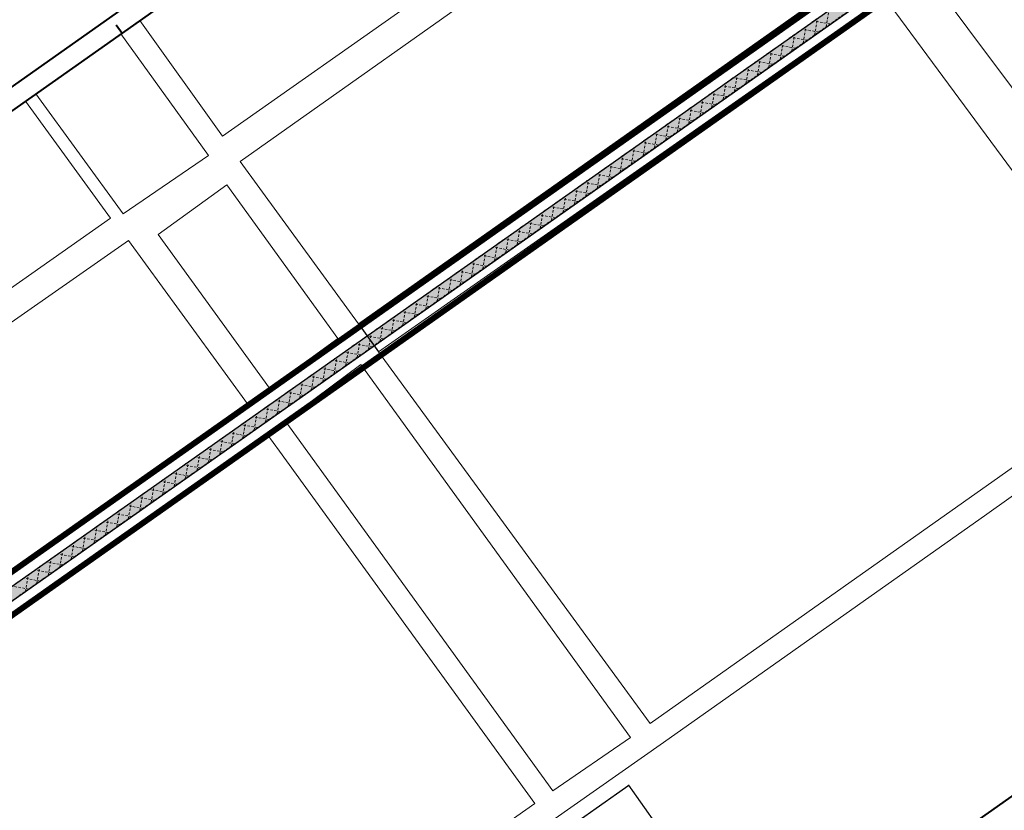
# Model space of a CAD drawing. Header units: metres. Extents: x 148786 to 149386, y 485542 to 486087.
# Tile 3 of 6: x 148934 to 149183, y 485705 to 485905. Entities that reach past the tile are written whole.
import ezdxf

# ---------------------------------------------------------------- set-up
doc = ezdxf.new("R2010")
doc.units = ezdxf.units.M
doc.header["$MEASUREMENT"] = 0
doc.linetypes.add('DGN Style 2', pattern=[1, 0.6, -0.4])
for name, color, linetype, lineweight in [('BWR-verw-situatie', 214, 'DGN Style 2', 13), ('TOP-L-topo objecten vlak', 7, 'Continuous', 0), ('WVB-alg-onderhoek', 7, 'Continuous', 30), ('WVB-alg-werkgrens', 6, 'Continuous', 53), ('WVB-raster-20%', 254, 'Continuous', 30), ('X-XX-AL-TEKENBLAD_KADER-G', 7, 'Continuous', 30)]:
    doc.layers.add(name, color=color, linetype=linetype, lineweight=lineweight)

msp = doc.modelspace()

# ---------------------------------------------------------------- linework, layer by layer
at = {"layer": 'BWR-verw-situatie'}
for p, q in [((149169.26, 485928.81), (148865.4, 485714.54)), ((149170.99, 485926.36), (148867.13, 485712.09)), ((149138, 485903.09), (149138.72, 485907.27)), ((149139.04, 485903.83), (149134.86, 485904.55)), ((149135.11, 485901.06), (149135.83, 485905.24)), ((149129.33, 485896.98), (149130.05, 485901.16)), ((149136.15, 485901.79), (149131.97, 485902.51)), ((149132.22, 485899.02), (149132.94, 485903.2)), ((149126.44, 485894.95), (149127.17, 485899.13)), ((149133.26, 485899.75), (149129.08, 485900.47)), ((149127.48, 485895.68), (149123.29, 485896.4)), ((149123.56, 485892.91), (149124.28, 485897.09)), ((149130.37, 485897.71), (149126.18, 485898.44)), ((149124.59, 485893.64), (149120.4, 485894.36)), ((149120.67, 485890.88), (149121.39, 485895.05)), ((149121.69, 485891.6), (149117.51, 485892.32)), ((149117.78, 485888.84), (149118.5, 485893.02)), ((149112.01, 485884.77), (149112.73, 485888.95)), ((149118.8, 485889.56), (149114.62, 485890.28)), ((149114.89, 485886.8), (149115.61, 485890.98)), ((149113.02, 485885.48), (149108.84, 485886.2)), ((149109.12, 485882.73), (149109.84, 485886.91)), ((149115.91, 485887.52), (149111.73, 485888.24)), ((149110.13, 485883.44), (149105.95, 485884.16)), ((149106.23, 485880.69), (149106.95, 485884.87)), ((149107.24, 485881.41), (149103.06, 485882.13)), ((149103.34, 485878.66), (149104.06, 485882.84)), ((149097.57, 485874.58), (149098.29, 485878.76)), ((149104.35, 485879.37), (149100.17, 485880.09)), ((149100.45, 485876.62), (149101.18, 485880.8)), ((149094.68, 485872.55), (149095.4, 485876.73)), ((149101.46, 485877.33), (149097.27, 485878.05)), ((149095.68, 485873.25), (149091.49, 485873.97)), ((149091.79, 485870.51), (149092.51, 485874.69)), ((149098.57, 485875.29), (149094.38, 485876.01)), ((149092.78, 485871.21), (149088.6, 485871.93)), ((149088.9, 485868.48), (149089.62, 485872.65)), ((149089.89, 485869.17), (149085.71, 485869.89)), ((149086.02, 485866.44), (149086.74, 485870.62)), ((149080.24, 485862.37), (149080.96, 485866.55)), ((149087, 485867.13), (149082.82, 485867.86)), ((149083.13, 485864.4), (149083.85, 485868.58)), ((149077.35, 485860.33), (149078.07, 485864.51)), ((149084.11, 485865.1), (149079.93, 485865.82)), ((149078.33, 485861.02), (149074.15, 485861.74)), ((149074.46, 485858.29), (149075.19, 485862.47)), ((149081.22, 485863.06), (149077.04, 485863.78)), ((149075.44, 485858.98), (149071.26, 485859.7)), ((149071.58, 485856.26), (149072.3, 485860.44)), ((149065.8, 485852.18), (149066.52, 485856.36)), ((149072.55, 485856.94), (149068.36, 485857.66)), ((149068.69, 485854.22), (149069.41, 485858.4)), ((149062.91, 485850.15), (149063.63, 485854.33)), ((149069.66, 485854.9), (149065.47, 485855.62)), ((149063.87, 485850.83), (149059.69, 485851.55)), ((149060.03, 485848.11), (149060.75, 485852.29)), ((149066.77, 485852.86), (149062.58, 485853.59)), ((149060.98, 485848.79), (149056.8, 485849.51)), ((149057.14, 485846.08), (149057.86, 485850.25)), ((149058.09, 485846.75), (149053.91, 485847.47)), ((149054.25, 485844.04), (149054.97, 485848.22)), ((149048.47, 485839.97), (149049.19, 485844.14)), ((149055.2, 485844.71), (149051.02, 485845.43)), ((149051.36, 485842), (149052.08, 485846.18)), ((149045.59, 485837.93), (149046.31, 485842.11)), ((149052.31, 485842.67), (149048.13, 485843.39)), ((149046.53, 485838.59), (149042.35, 485839.31)), ((149042.7, 485835.89), (149043.42, 485840.07)), ((149049.42, 485840.63), (149045.24, 485841.35)), ((149043.64, 485836.56), (149039.45, 485837.28)), ((149039.81, 485833.86), (149040.53, 485838.04)), ((149040.75, 485834.52), (149036.56, 485835.24)), ((149036.92, 485831.82), (149037.64, 485836)), ((149031.15, 485827.75), (149031.87, 485831.93)), ((149037.86, 485832.48), (149033.67, 485833.2)), ((149034.04, 485829.78), (149034.76, 485833.96)), ((149032.07, 485828.4), (149027.89, 485829.12)), ((149028.26, 485825.71), (149028.98, 485829.89)), ((149034.96, 485830.44), (149030.78, 485831.16)), ((149029.18, 485826.36), (149025, 485827.08)), ((149025.37, 485823.68), (149026.09, 485827.85)), ((149026.29, 485824.32), (149022.11, 485825.04)), ((149022.48, 485821.64), (149023.2, 485825.82)), ((149016.71, 485817.57), (149017.43, 485821.74)), ((149023.4, 485822.28), (149019.22, 485823.01)), ((149019.6, 485819.6), (149020.32, 485823.78)), ((149013.82, 485815.53), (149014.54, 485819.71)), ((149020.51, 485820.25), (149016.33, 485820.97)), ((149014.73, 485816.17), (149010.54, 485816.89)), ((149010.93, 485813.49), (149011.65, 485817.67)), ((149017.62, 485818.21), (149013.44, 485818.93)), ((149011.84, 485814.13), (149007.65, 485814.85)), ((149008.05, 485811.46), (149008.77, 485815.64)), ((149008.95, 485812.09), (149004.76, 485812.81)), ((149005.16, 485809.42), (149005.88, 485813.6)), ((148999.38, 485805.35), (149000.1, 485809.53)), ((149006.05, 485810.05), (149001.87, 485810.77)), ((149002.27, 485807.38), (149002.99, 485811.56)), ((149000.27, 485805.98), (148996.09, 485806.7)), ((148996.49, 485803.31), (148997.21, 485807.49)), ((149003.16, 485808.01), (148998.98, 485808.74)), ((148997.38, 485803.94), (148993.2, 485804.66)), ((148993.61, 485801.28), (148994.33, 485805.45)), ((148994.49, 485801.9), (148990.31, 485802.62)), ((148990.72, 485799.24), (148991.44, 485803.42)), ((148984.94, 485795.17), (148985.66, 485799.34)), ((148991.6, 485799.86), (148987.42, 485800.58)), ((148987.83, 485797.2), (148988.55, 485801.38)), ((148982.06, 485793.13), (148982.78, 485797.31)), ((148988.71, 485797.82), (148984.53, 485798.54)), ((148982.93, 485793.74), (148978.74, 485794.46)), ((148979.17, 485791.09), (148979.89, 485795.27)), ((148985.82, 485795.78), (148981.63, 485796.5)), ((148980.04, 485791.71), (148975.85, 485792.43)), ((148976.28, 485789.06), (148977, 485793.24)), ((148977.14, 485789.67), (148972.96, 485790.39)), ((148973.39, 485787.02), (148974.11, 485791.2)), ((148967.62, 485782.95), (148968.34, 485787.13)), ((148974.25, 485787.63), (148970.07, 485788.35)), ((148970.5, 485784.98), (148971.22, 485789.16)), ((148968.47, 485783.55), (148964.29, 485784.27)), ((148964.73, 485780.91), (148965.45, 485785.09)), ((148971.36, 485785.59), (148967.18, 485786.31)), ((148965.58, 485781.51), (148961.4, 485782.23)), ((148961.84, 485778.88), (148962.56, 485783.05)), ((148962.69, 485779.47), (148958.51, 485780.19)), ((148958.95, 485776.84), (148959.67, 485781.02)), ((148953.18, 485772.77), (148953.9, 485776.94)), ((148959.8, 485777.43), (148955.62, 485778.16)), ((148956.07, 485774.8), (148956.79, 485778.98)), ((148950.29, 485770.73), (148951.01, 485774.91)), ((148956.91, 485775.4), (148952.72, 485776.12)), ((148951.13, 485771.32), (148946.94, 485772.04)), ((148947.4, 485768.69), (148948.12, 485772.87)), ((148954.02, 485773.36), (148949.83, 485774.08)), ((148948.23, 485769.28), (148944.05, 485770)), ((148944.51, 485766.66), (148945.23, 485770.84)), ((148945.34, 485767.24), (148941.16, 485767.96)), ((148941.63, 485764.62), (148942.35, 485768.8)), ((148935.85, 485760.55), (148936.57, 485764.73)), ((148942.45, 485765.2), (148938.27, 485765.92)), ((148938.74, 485762.58), (148939.46, 485766.76)), ((148939.56, 485763.16), (148935.38, 485763.89)), ((148936.67, 485761.13), (148932.49, 485761.85))]:
    msp.add_line(p, q, dxfattribs=at)
at = {"layer": 'TOP-L-topo objecten vlak', "color": 7, "linetype": 'Continuous', "lineweight": 0}
for p, q in [((149133.52, 485979.5), (148985.63, 485875.53)), ((149166.98, 485932.06), (149019.95, 485828.11)), ((148985.63, 485875.53), (148964.73, 485904.69))]:
    msp.add_line(p, q, dxfattribs=at)
at = {"layer": 'TOP-L-topo objecten vlak', "color": 7, "linetype": 'Continuous', "lineweight": 0, "flags": 128}
for points in [[(149019.95, 485828.11), (149000, 485855.49), (148990.06, 485869.13), (149137.72, 485973.54)], [(149231.01, 485824.56), (149184.86, 485887.98), (149162.75, 485917.52), (149172.42, 485924.34)], [(149093.58, 485727.16), (149025.01, 485821.01), (149152.79, 485910.59), (149221.47, 485817.51), (149093.58, 485727.16)], [(148959.93, 485901.31), (148982.07, 485870.63), (148960.52, 485855.87), (148938.49, 485886.19)], [(148935.9, 485884.36), (148957.33, 485854.79), (148834.97, 485768.75)], [(148997.51, 485811.84), (148969.39, 485850.67), (148986.67, 485863.21), (149014.75, 485824.43), (148997.51, 485811.84)], [(148864.18, 485717.74), (148838.37, 485762.88), (148961.86, 485849.11), (148991.92, 485807.89), (148864.18, 485717.74)], [(149242.24, 485825.33), (149234.38, 485819.78), (149178.63, 485780.08), (149096.95, 485722.38), (149011.51, 485662.48), (148938.42, 485611)], [(149069.05, 485710.16), (149001.42, 485803.63), (149020.51, 485817.86), (149088.65, 485723.68), (149069.05, 485710.16)], [(148868.74, 485709.82), (148996.81, 485800.37), (149000, 485795.97)], [(149000, 485795.97), (149064.5, 485706.96), (148935.05, 485615.78)]]:
    msp.add_lwpolyline(points, dxfattribs=at)
at = {"layer": 'WVB-alg-onderhoek', "lineweight": 40}
for p, q in [((149214.8, 486087.15), (148785.75, 485784.6)), ((148958.81, 485903.58), (148960.25, 485901.53))]:
    msp.add_line(p, q, dxfattribs=at)
at = {"layer": 'WVB-alg-onderhoek', "lineweight": 40, "flags": 128}
msp.add_lwpolyline([(148962.2, 485551.73), (149378.99, 485845.64), (149213.6, 486080.19), (148796.8, 485786.28)], close=True, dxfattribs=at)
at = {"layer": 'WVB-alg-werkgrens', "linetype": 'Continuous', "ltscale": 2.5, "const_width": 1.5, "flags": 128}
for points in [[(148863.68, 485716.99), (149167.54, 485931.26)], [(149172.72, 485923.91), (148868.86, 485709.64)]]:
    msp.add_lwpolyline(points, dxfattribs=at)
at = {"layer": 'WVB-raster-20%'}
msp.add_line((149019.95, 485828.11), (149025.01, 485821.01), dxfattribs=at)
at = {"layer": 'WVB-raster-20%', "flags": 128}
msp.add_lwpolyline([(149170.99, 485926.36), (149169.26, 485928.81), (148865.4, 485714.54), (148867.13, 485712.09)], close=True, dxfattribs=at)
msp.add_lwpolyline([(149170.99, 485926.36), (149169.26, 485928.81), (148865.4, 485714.54), (148867.13, 485712.09)], close=True, dxfattribs=at)
at = {"layer": 'WVB-raster-20%', "extrusion": (0, 0, -1)}
msp.add_solid([(-149170.99, 485926.36), (-149169.26, 485928.81), (-148867.13, 485712.09), (-148865.4, 485714.54)], dxfattribs=at)
msp.add_solid([(-149170.99, 485926.36), (-149169.26, 485928.81), (-148867.13, 485712.09), (-148865.4, 485714.54)], dxfattribs=at)
at = {"layer": 'X-XX-AL-TEKENBLAD_KADER-G', "ltscale": 0.5, "const_width": 0.35, "flags": 128}
msp.add_lwpolyline([(149121.62, 485664.15), (149088.19, 485711.56), (148964.13, 485624.07), (148997.56, 485576.66)], close=True, dxfattribs=at)

doc.saveas('drawing.dxf')
